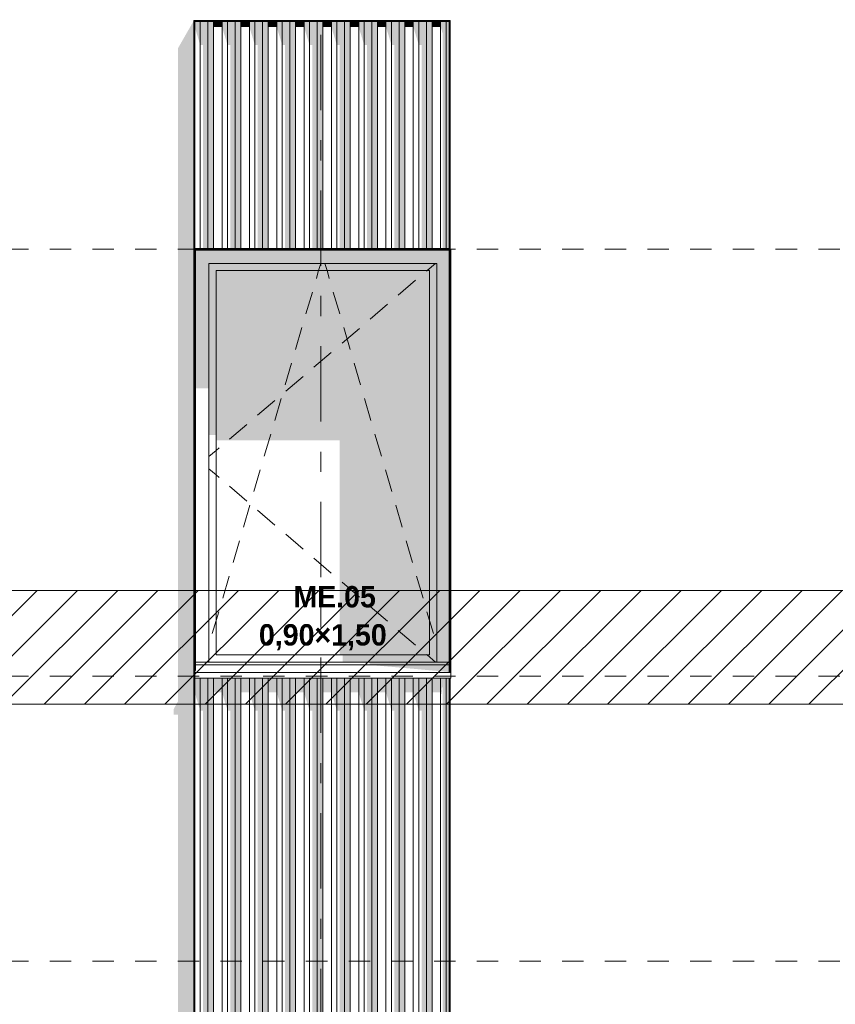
# Model space of a CAD drawing. Header units: millimetres. Extents: x -62337 to -23489, y -53000 to 10500.
# Tile 32 of 34: x -29848 to -26983, y 3408 to 6866. Entities that reach past the tile are written whole.
import ezdxf
from ezdxf.enums import TextEntityAlignment as Align

# ---------------------------------------------------------------- set-up
doc = ezdxf.new("R2010")
doc.units = ezdxf.units.MM
doc.header["$MEASUREMENT"] = 0
doc.linetypes.add('_TIRET COURT 1', pattern=[150, 75, -75])
doc.linetypes.add('Axe', pattern=[546.805537, 264.583325, -105.833328, 70.555556, -105.833328])
for name, color, linetype in [('Nouveau_0', 7, 'Continuous'), ('Nouveau_2D - Dessin général', 7, 'Continuous'), ('Nouveau_2D - Etiquettes 50ème', 7, 'Continuous'), ('Nouveau__Grille structurelle (axe_trame)', 7, 'Continuous'), ('Nouveau__Murs ext - Bardages', 7, 'Continuous'), ('Nouveau__Murs ext - Périphériques', 7, 'Continuous'), ('Nouveau_Fenêtres Archicad', 7, 'Continuous')]:
    doc.layers.add(name, color=color, linetype=linetype)
doc.styles.add('STYLE_GENERE_1', font='arial.ttf')
doc.styles.add('STYLE_GENERE_2', font='GOTHIC.TTF')

# ---------------------------------------------------------------- blocks, each defined once
blk = doc.blocks.new('Élément de coupe_5')
at = {"layer": 'Nouveau__Murs ext - Périphériques', "linetype": 'Continuous', "lineweight": 13}
blk.add_hatch(color=7, dxfattribs=at).paths.add_polyline_path([(-29306.5, 865.3), (-28406.5, 865.3), (-28399.5, 887.5), (-28405.3, 887.5), (-28395, 906.4), (-28395, 887.4), (-28392, 887.4), (-28336.1, 984.8), (-28339.1, 984.8), (-28339.1, 993.4), (-29233, 993.4), (-29233, 1020), (-29233.1, 1019.9), (-29233.1, 984.8), (-29236.1, 984.8), (-29236.1, 3560), (-29292, 3560), (-29292, 911.9), (-29306.5, 885.3)])
blk = doc.blocks.new('Élément de coupe_11')
at = {"layer": 'Nouveau__Murs ext - Périphériques', "linetype": 'Continuous', "lineweight": 13}
for points in [[(-29292, 4471.9), (-29306.5, 4445.3), (-29306.5, 4425.3), (-29292, 4425.3), (-29292, 3560), (-29236.1, 3560), (-29236.1, 6862.8), (-29292, 6765.4)], [(-29233, 6059.8), (-29233.1, 6059.8), (-29233.1, 5962.4), (-29233, 5962.4)], [(-29233.1, 4562.8), (-29233, 4562.8), (-29233, 4580), (-29233.1, 4579.9)]]:
    blk.add_hatch(color=7, dxfattribs=at).paths.add_polyline_path(points)
blk = doc.blocks.new('Élément de coupe_24')
at = {"layer": 'Nouveau_Fenêtres Archicad', "linetype": 'Continuous', "lineweight": 13}
for points in [[(-29232.8, 6059.8), (-29233, 6059.8), (-29233, 5962.4), (-29230, 5962.4), (-29230, 6057)], [(-29232.8, 6059.8), (-29230, 6057), (-28339.1, 6057), (-28339.1, 6059.8)], [(-29230, 6057), (-29230, 6010), (-29183, 6010), (-28383, 6010), (-28339.1, 6010), (-28339.1, 6057)], [(-28336.1, 6057), (-28336.1, 6010), (-28336, 6010), (-28336, 6057)], [(-29183, 6010), (-29230, 6010), (-29230, 5571.7), (-29183, 5571.7)], [(-29183, 6010), (-29183, 5985), (-29158, 5985), (-28408, 5985), (-28383, 5985), (-28383, 6010)], [(-29183, 5985), (-29183, 5406.9), (-29158, 5406.9), (-29158, 5985)], [(-28408, 5985), (-29158, 5985), (-29158, 5388.6), (-28724.1, 5388.6), (-28724.1, 4635), (-28408, 4635)], [(-28408, 4635), (-28383, 4635), (-28383, 5985), (-28408, 5985)], [(-28383, 4610), (-28339.1, 4610), (-28339.1, 6010), (-28383, 6010)], [(-28336.1, 4610), (-28336, 4610), (-28336, 6010), (-28336.1, 6010)], [(-28383, 4635), (-28713.6, 4635), (-28713.6, 4610), (-28383, 4610)], [(-28618.3, 4610), (-28618.3, 4600), (-28339.1, 4600), (-28339.1, 4610)], [(-28339.1, 4575), (-28339.1, 4600), (-28618.3, 4600)], [(-28336.1, 4600), (-28336, 4600), (-28336, 4610), (-28336.1, 4610)], [(-28336.1, 4580), (-28336, 4580), (-28336, 4600), (-28336.1, 4600)]]:
    blk.add_hatch(color=7, dxfattribs=at).paths.add_polyline_path(points)
at = {"layer": 'Nouveau_Fenêtres Archicad', "color": 7, "linetype": 'Continuous', "lineweight": 13}
for p, q in [((-29233, 6059.8), (-29233, 4580)), ((-29230, 4580), (-29230, 6057)), ((-29230, 6057), (-28339.1, 6057)), ((-28333, 6060), (-28336.1, 6060)), ((-28336, 6057), (-28336, 4580)), ((-28333, 4580), (-28333, 6060)), ((-29183, 4610), (-29183, 6010)), ((-29183, 6010), (-28383, 6010)), ((-29158, 4635), (-29158, 5985)), ((-29158, 5985), (-28408, 5985)), ((-28805.5, 5958.2), (-28797.7, 5985)), ((-28797.7, 5985), (-28790.3, 6010)), ((-28768.3, 5985), (-28775.7, 6010)), ((-28760.5, 5958.2), (-28768.3, 5985)), ((-28416.6, 5985), (-28418.9, 5983.1)), ((-28387.3, 6010), (-28416.6, 5985)), ((-28408, 5985), (-28408, 4635)), ((-28383, 6010), (-28383, 4610)), ((-28805.8, 5957.3), (-28805.5, 5958.2)), ((-28760.2, 5957.3), (-28760.5, 5958.2)), ((-28456.9, 5950.6), (-28517.8, 5898.7)), ((-28842.3, 5832.5), (-28819.8, 5909.3)), ((-28723.7, 5832.5), (-28746.2, 5909.3)), ((-28555.8, 5866.3), (-28616.7, 5814.4)), ((-28878.9, 5707.8), (-28856.4, 5784.5)), ((-28654.7, 5781.9), (-28715.6, 5730)), ((-28687.1, 5707.8), (-28709.6, 5784.5)), ((-28753.6, 5697.5), (-28814.5, 5645.6)), ((-28915.5, 5583), (-28893, 5659.8)), ((-28650.5, 5583), (-28673, 5659.8)), ((-28852.5, 5613.2), (-28913.4, 5561.3)), ((-28952, 5458.3), (-28929.5, 5535)), ((-28614, 5458.3), (-28636.5, 5535)), ((-28951.5, 5528.8), (-29012.3, 5476.9)), ((-29050.4, 5444.5), (-29111.2, 5392.5)), ((-28988.6, 5333.5), (-28966.1, 5410.3)), ((-28577.4, 5333.5), (-28599.9, 5410.3)), ((-29147.1, 5361.9), (-29158, 5352.6)), ((-29158, 5352.6), (-29183, 5331.3)), ((-29158, 5267.4), (-29183, 5288.7)), ((-29147.1, 5258.1), (-29158, 5267.4)), ((-29025.2, 5208.8), (-29002.7, 5285.5)), ((-28540.8, 5208.8), (-28563.3, 5285.5)), ((-29050.4, 5175.5), (-29111.2, 5227.5)), ((-29061.7, 5084), (-29039.2, 5160.8)), ((-28504.3, 5084), (-28526.8, 5160.8)), ((-28951.5, 5091.2), (-29012.3, 5143.1)), ((-28852.5, 5006.8), (-28913.4, 5058.7)), ((-29098.3, 4959.3), (-29075.8, 5036)), ((-28467.7, 4959.3), (-28490.2, 5036)), ((-28753.6, 4922.5), (-28814.5, 4974.4)), ((-29134.9, 4834.5), (-29112.4, 4911.3)), ((-28431.1, 4834.5), (-28453.6, 4911.3)), ((-28654.7, 4838.1), (-28715.6, 4890)), ((-29158, 4755.6), (-29148.9, 4786.5)), ((-28555.8, 4753.7), (-28616.7, 4805.6)), ((-28408, 4755.6), (-28417.1, 4786.5)), ((-29171.4, 4709.8), (-29158, 4755.6)), ((-28394.6, 4709.8), (-28408, 4755.6)), ((-28456.9, 4669.4), (-28517.8, 4721.3)), ((-28408, 4635), (-29158, 4635)), ((-28416.6, 4635), (-28418.9, 4636.9)), ((-28387.3, 4610), (-28416.6, 4635)), ((-29230, 4610), (-28339.1, 4610)), ((-29230, 4600), (-28339.1, 4600)), ((-29230, 4580), (-29233, 4580)), ((-29233, 4580), (-29233, 4573.4)), ((-29233, 4573.4), (-29233, 4553.4)), ((-29233, 4573.4), (-28333, 4573.4)), ((-28336, 4580), (-28333, 4580)), ((-28333, 4580), (-28333, 4573.4)), ((-28333, 4573.4), (-28333, 4553.4)), ((-29233, 4553.4), (-28333, 4553.4))]:
    blk.add_line(p, q, dxfattribs=at)
blk = doc.blocks.new('Élément de coupe_150')
at = {"layer": 'Nouveau__Murs ext - Bardages', "color": 7, "linetype": 'Continuous', "lineweight": 13}
for p, q in [((-29233.1, 6062.8), (-28339.1, 6062.8)), ((-29233.1, 6059.8), (-28339.1, 6059.8))]:
    blk.add_line(p, q, dxfattribs=at)
blk = doc.blocks.new('Élément de coupe_152')
at = {"layer": 'Nouveau__Murs ext - Bardages', "linetype": 'Continuous', "lineweight": 13}
for points in [[(-29233.1, 4562.8), (-29233.1, 4503.2), (-29213.7, 4439.7), (-29213.7, 4553.4), (-29233, 4553.4), (-29233, 4562.8)], [(-29213.7, 4553.4), (-29213.7, 4439.7), (-29203.5, 4439.7), (-29203.5, 2512.8), (-29186.5, 2512.8), (-29186.5, 4553.4)], [(-29186.5, 4553.4), (-29186.5, 2512.8), (-29167.1, 2512.8), (-29167.1, 4553.4)], [(-29167.1, 4553.4), (-29167.1, 4503.2), (-29137.1, 4503.2), (-29137.1, 4553.4)], [(-29117.7, 4553.4), (-29137.1, 4553.4), (-29137.1, 4503.2), (-29117.7, 4439.7)], [(-29117.7, 4553.4), (-29117.7, 4439.7), (-29107.5, 4439.7), (-29107.5, 2512.8), (-29090.5, 2512.8), (-29090.5, 4553.4)], [(-29071.1, 4553.4), (-29090.5, 4553.4), (-29090.5, 2512.8), (-29071.1, 2512.8)], [(-29041.1, 4553.4), (-29071.1, 4553.4), (-29071.1, 4503.2), (-29041.1, 4503.2)], [(-29041.1, 4553.4), (-29041.1, 4503.2), (-29021.7, 4439.7), (-29021.7, 4553.4)], [(-28994.5, 4553.4), (-29021.7, 4553.4), (-29021.7, 4439.7), (-29011.5, 4439.7), (-29011.5, 2512.8), (-28994.5, 2512.8)], [(-28975.1, 4553.4), (-28994.5, 4553.4), (-28994.5, 2512.8), (-28975.1, 2512.8)], [(-28945.1, 4553.4), (-28975.1, 4553.4), (-28975.1, 4503.2), (-28945.1, 4503.2)], [(-28945.1, 4553.4), (-28945.1, 4503.2), (-28925.7, 4439.7), (-28925.7, 4553.4)], [(-28925.7, 4553.4), (-28925.7, 4439.7), (-28915.5, 4439.7), (-28915.5, 2512.8), (-28898.5, 2512.8), (-28898.5, 4553.4)], [(-28879.1, 4553.4), (-28898.5, 4553.4), (-28898.5, 2512.8), (-28879.1, 2512.8)], [(-28849.1, 4553.4), (-28879.1, 4553.4), (-28879.1, 4503.2), (-28849.1, 4503.2)], [(-28849.1, 4553.4), (-28849.1, 4503.2), (-28829.7, 4439.7), (-28829.7, 4553.4)], [(-28802.5, 4553.4), (-28829.7, 4553.4), (-28829.7, 4439.7), (-28819.5, 4439.7), (-28819.5, 2512.8), (-28802.5, 2512.8)], [(-28783.1, 4553.4), (-28802.5, 4553.4), (-28802.5, 2512.8), (-28783.1, 2512.8)], [(-28753.1, 4553.4), (-28783.1, 4553.4), (-28783.1, 4503.2), (-28753.1, 4503.2)], [(-28733.7, 4553.4), (-28753.1, 4553.4), (-28753.1, 4503.2), (-28733.7, 4439.7)], [(-28733.7, 4553.4), (-28733.7, 4439.7), (-28723.5, 4439.7), (-28723.5, 2512.8), (-28706.5, 2512.8), (-28706.5, 4553.4)], [(-28687.1, 4553.4), (-28706.5, 4553.4), (-28706.5, 2512.8), (-28687.1, 2512.8)], [(-28657.1, 4553.4), (-28687.1, 4553.4), (-28687.1, 4503.2), (-28657.1, 4503.2)], [(-28657.1, 4553.4), (-28657.1, 4503.2), (-28637.7, 4439.7), (-28637.7, 4553.4)], [(-28637.7, 4553.4), (-28637.7, 4439.7), (-28627.5, 4439.7), (-28627.5, 2512.8), (-28610.5, 2512.8), (-28610.5, 4553.4)], [(-28591.1, 4553.4), (-28610.5, 4553.4), (-28610.5, 2512.8), (-28591.1, 2512.8)], [(-28591.1, 4553.4), (-28591.1, 4503.2), (-28561.1, 4503.2), (-28561.1, 4553.4)], [(-28561.1, 4553.4), (-28561.1, 4503.2), (-28541.7, 4439.7), (-28541.7, 4553.4)], [(-28514.5, 4553.4), (-28541.7, 4553.4), (-28541.7, 4439.7), (-28531.5, 4439.7), (-28531.5, 2512.8), (-28514.5, 2512.8)], [(-28495.1, 4553.4), (-28514.5, 4553.4), (-28514.5, 2512.8), (-28495.1, 2512.8)], [(-28465.1, 4553.4), (-28495.1, 4553.4), (-28495.1, 4503.2), (-28465.1, 4503.2)], [(-28445.7, 4553.4), (-28465.1, 4553.4), (-28465.1, 4503.2), (-28445.7, 4439.7)], [(-28418.5, 4553.4), (-28445.7, 4553.4), (-28445.7, 4439.7), (-28435.5, 4439.7), (-28435.5, 2512.8), (-28418.5, 2512.8)], [(-28399.1, 4553.4), (-28418.5, 4553.4), (-28418.5, 2512.8), (-28399.1, 2512.8)], [(-28399.1, 4553.4), (-28399.1, 4503.2), (-28369.1, 4503.2), (-28369.1, 4553.4)], [(-28369.1, 4503.2), (-28366.6, 4494.9), (-28364.1, 4509.2), (-28366.1, 4515.8), (-28362.5, 4523), (-28362.5, 2512.8), (-28349.7, 2512.8), (-28349.7, 4553.4), (-28369.1, 4553.4)], [(-28349.7, 4553.4), (-28349.7, 2512.8), (-28339.1, 2512.8), (-28339.1, 4553.4)]]:
    blk.add_hatch(color=7, dxfattribs=at).paths.add_polyline_path(points)
at = {"layer": 'Nouveau__Murs ext - Bardages', "color": 7, "linetype": 'Continuous', "lineweight": 13}
for p, q in [((-29213.7, 2512.8), (-29213.7, 4553.4)), ((-29186.5, 2512.8), (-29186.5, 4553.4)), ((-29167.1, 2512.8), (-29167.1, 4553.4)), ((-29137.1, 2512.8), (-29137.1, 4553.4)), ((-29117.7, 2512.8), (-29117.7, 4553.4)), ((-29090.5, 2512.8), (-29090.5, 4553.4)), ((-29071.1, 2512.8), (-29071.1, 4553.4)), ((-29041.1, 2512.8), (-29041.1, 4553.4)), ((-29021.7, 2512.8), (-29021.7, 4553.4)), ((-28994.5, 2512.8), (-28994.5, 4553.4)), ((-28975.1, 2512.8), (-28975.1, 4553.4)), ((-28945.1, 2512.8), (-28945.1, 4553.4)), ((-28925.7, 2512.8), (-28925.7, 4553.4)), ((-28898.5, 2512.8), (-28898.5, 4553.4)), ((-28879.1, 2512.8), (-28879.1, 4553.4)), ((-28849.1, 2512.8), (-28849.1, 4553.4)), ((-28829.7, 2512.8), (-28829.7, 4553.4)), ((-28802.5, 2512.8), (-28802.5, 4553.4)), ((-28783.1, 2512.8), (-28783.1, 4553.4)), ((-28753.1, 2512.8), (-28753.1, 4553.4)), ((-28733.7, 2512.8), (-28733.7, 4553.4)), ((-28706.5, 2512.8), (-28706.5, 4553.4)), ((-28687.1, 2512.8), (-28687.1, 4553.4)), ((-28657.1, 2512.8), (-28657.1, 4553.4)), ((-28637.7, 2512.8), (-28637.7, 4553.4)), ((-28610.5, 2512.8), (-28610.5, 4553.4)), ((-28591.1, 2512.8), (-28591.1, 4553.4)), ((-28561.1, 2512.8), (-28561.1, 4553.4)), ((-28541.7, 2512.8), (-28541.7, 4553.4)), ((-28514.5, 2512.8), (-28514.5, 4553.4)), ((-28495.1, 2512.8), (-28495.1, 4553.4)), ((-28465.1, 2512.8), (-28465.1, 4553.4)), ((-28445.7, 2512.8), (-28445.7, 4553.4)), ((-28418.5, 2512.8), (-28418.5, 4553.4)), ((-28399.1, 2512.8), (-28399.1, 4553.4)), ((-28369.1, 2512.8), (-28369.1, 4553.4)), ((-28349.7, 2512.8), (-28349.7, 4553.4)), ((-29233.1, 2512.8), (-29213.7, 2512.8)), ((-29213.7, 2512.8), (-29186.5, 2512.8)), ((-29186.5, 2512.8), (-29167.1, 2512.8)), ((-29167.1, 2512.8), (-29137.1, 2512.8)), ((-29137.1, 2512.8), (-29117.7, 2512.8)), ((-29117.7, 2512.8), (-29090.5, 2512.8)), ((-29090.5, 2512.8), (-29071.1, 2512.8)), ((-29071.1, 2512.8), (-29041.1, 2512.8)), ((-29041.1, 2512.8), (-29021.7, 2512.8)), ((-29021.7, 2512.8), (-28994.5, 2512.8)), ((-28994.5, 2512.8), (-28975.1, 2512.8)), ((-28975.1, 2512.8), (-28945.1, 2512.8)), ((-28945.1, 2512.8), (-28925.7, 2512.8)), ((-28925.7, 2512.8), (-28898.5, 2512.8)), ((-28898.5, 2512.8), (-28879.1, 2512.8)), ((-28879.1, 2512.8), (-28849.1, 2512.8)), ((-28849.1, 2512.8), (-28829.7, 2512.8)), ((-28829.7, 2512.8), (-28802.5, 2512.8)), ((-28802.5, 2512.8), (-28783.1, 2512.8)), ((-28783.1, 2512.8), (-28753.1, 2512.8)), ((-28753.1, 2512.8), (-28733.7, 2512.8)), ((-28733.7, 2512.8), (-28706.5, 2512.8)), ((-28706.5, 2512.8), (-28687.1, 2512.8)), ((-28687.1, 2512.8), (-28657.1, 2512.8)), ((-28657.1, 2512.8), (-28637.7, 2512.8)), ((-28637.7, 2512.8), (-28610.5, 2512.8)), ((-28610.5, 2512.8), (-28591.1, 2512.8)), ((-28591.1, 2512.8), (-28561.1, 2512.8)), ((-28561.1, 2512.8), (-28541.7, 2512.8)), ((-28541.7, 2512.8), (-28514.5, 2512.8)), ((-28514.5, 2512.8), (-28495.1, 2512.8)), ((-28495.1, 2512.8), (-28465.1, 2512.8)), ((-28465.1, 2512.8), (-28445.7, 2512.8)), ((-28445.7, 2512.8), (-28418.5, 2512.8)), ((-28418.5, 2512.8), (-28399.1, 2512.8)), ((-28399.1, 2512.8), (-28369.1, 2512.8)), ((-28369.1, 2512.8), (-28349.7, 2512.8)), ((-28349.7, 2512.8), (-28339.1, 2512.8))]:
    blk.add_line(p, q, dxfattribs=at)
blk = doc.blocks.new('Élément de coupe_153')
at = {"layer": 'Nouveau__Murs ext - Bardages', "linetype": 'Continuous', "lineweight": 13}
for points in [[(-29233.1, 6859.8), (-29233.1, 6840.3), (-29213.7, 6776.8), (-29213.7, 6859.8)], [(-29186.5, 6859.8), (-29213.7, 6859.8), (-29213.7, 6776.8), (-29203.5, 6776.8), (-29203.5, 6062.8), (-29186.5, 6062.8)], [(-29167.1, 6859.8), (-29186.5, 6859.8), (-29186.5, 6062.8), (-29167.1, 6062.8)], [(-29167.1, 6859.8), (-29167.1, 6840.3), (-29137.1, 6840.3), (-29137.1, 6859.8)], [(-29137.1, 6859.8), (-29137.1, 6840.3), (-29117.7, 6776.8), (-29117.7, 6859.8)], [(-29117.7, 6859.8), (-29117.7, 6776.8), (-29107.5, 6776.8), (-29107.5, 6062.8), (-29090.5, 6062.8), (-29090.5, 6859.8)], [(-29071.1, 6859.8), (-29090.5, 6859.8), (-29090.5, 6062.8), (-29071.1, 6062.8)], [(-29041.1, 6859.8), (-29071.1, 6859.8), (-29071.1, 6840.3), (-29041.1, 6840.3)], [(-29041.1, 6859.8), (-29041.1, 6840.3), (-29021.7, 6776.8), (-29021.7, 6859.8)], [(-29021.7, 6859.8), (-29021.7, 6776.8), (-29011.5, 6776.8), (-29011.5, 6062.8), (-28994.5, 6062.8), (-28994.5, 6859.8)], [(-28975.1, 6859.8), (-28994.5, 6859.8), (-28994.5, 6062.8), (-28975.1, 6062.8)], [(-28945.1, 6859.8), (-28975.1, 6859.8), (-28975.1, 6840.3), (-28945.1, 6840.3)], [(-28925.7, 6859.8), (-28945.1, 6859.8), (-28945.1, 6840.3), (-28925.7, 6776.8)], [(-28925.7, 6859.8), (-28925.7, 6776.8), (-28915.5, 6776.8), (-28915.5, 6062.8), (-28898.5, 6062.8), (-28898.5, 6859.8)], [(-28879.1, 6859.8), (-28898.5, 6859.8), (-28898.5, 6062.8), (-28879.1, 6062.8)], [(-28879.1, 6859.8), (-28879.1, 6840.3), (-28849.1, 6840.3), (-28849.1, 6859.8)], [(-28849.1, 6859.8), (-28849.1, 6840.3), (-28829.7, 6776.8), (-28829.7, 6859.8)], [(-28829.7, 6859.8), (-28829.7, 6776.8), (-28819.5, 6776.8), (-28819.5, 6062.8), (-28802.5, 6062.8), (-28802.5, 6859.8)], [(-28783.1, 6859.8), (-28802.5, 6859.8), (-28802.5, 6062.8), (-28783.1, 6062.8)], [(-28753.1, 6859.8), (-28783.1, 6859.8), (-28783.1, 6840.3), (-28753.1, 6840.3)], [(-28753.1, 6859.8), (-28753.1, 6840.3), (-28733.7, 6776.8), (-28733.7, 6859.8)], [(-28733.7, 6859.8), (-28733.7, 6776.8), (-28723.5, 6776.8), (-28723.5, 6062.8), (-28706.5, 6062.8), (-28706.5, 6859.8)], [(-28687.1, 6859.8), (-28706.5, 6859.8), (-28706.5, 6062.8), (-28687.1, 6062.8)], [(-28657.1, 6859.8), (-28687.1, 6859.8), (-28687.1, 6840.3), (-28657.1, 6840.3)], [(-28657.1, 6859.8), (-28657.1, 6840.3), (-28637.7, 6776.8), (-28637.7, 6859.8)], [(-28637.7, 6859.8), (-28637.7, 6776.8), (-28627.5, 6776.8), (-28627.5, 6062.8), (-28610.5, 6062.8), (-28610.5, 6859.8)], [(-28591.1, 6859.8), (-28610.5, 6859.8), (-28610.5, 6062.8), (-28591.1, 6062.8)], [(-28561.1, 6859.8), (-28591.1, 6859.8), (-28591.1, 6840.3), (-28561.1, 6840.3)], [(-28561.1, 6859.8), (-28561.1, 6840.3), (-28541.7, 6776.8), (-28541.7, 6859.8)], [(-28541.7, 6859.8), (-28541.7, 6776.8), (-28531.5, 6776.8), (-28531.5, 6062.8), (-28514.5, 6062.8), (-28514.5, 6859.8)], [(-28495.1, 6859.8), (-28514.5, 6859.8), (-28514.5, 6062.8), (-28495.1, 6062.8)], [(-28495.1, 6859.8), (-28495.1, 6840.3), (-28465.1, 6840.3), (-28465.1, 6859.8)], [(-28465.1, 6859.8), (-28465.1, 6840.3), (-28445.7, 6776.8), (-28445.7, 6859.8)], [(-28445.7, 6859.8), (-28445.7, 6776.8), (-28435.5, 6776.8), (-28435.5, 6062.8), (-28418.5, 6062.8), (-28418.5, 6859.8)], [(-28399.1, 6859.8), (-28418.5, 6859.8), (-28418.5, 6062.8), (-28399.1, 6062.8)], [(-28399.1, 6859.8), (-28399.1, 6840.3), (-28369.1, 6840.3), (-28369.1, 6859.8)], [(-28369.1, 6859.8), (-28369.1, 6840.3), (-28362.5, 6818.9), (-28362.5, 6062.8), (-28349.7, 6062.8), (-28349.7, 6859.8)], [(-28339.1, 6859.8), (-28349.7, 6859.8), (-28349.7, 6062.8), (-28339.1, 6062.8)]]:
    blk.add_hatch(color=7, dxfattribs=at).paths.add_polyline_path(points)
at = {"layer": 'Nouveau__Murs ext - Bardages', "color": 7, "linetype": 'Continuous', "lineweight": 13}
for p, q in [((-29213.7, 6062.8), (-29213.7, 6859.8)), ((-29186.5, 6062.8), (-29186.5, 6859.8)), ((-29167.1, 6062.8), (-29167.1, 6859.8)), ((-29137.1, 6062.8), (-29137.1, 6859.8)), ((-29117.7, 6062.8), (-29117.7, 6859.8)), ((-29090.5, 6062.8), (-29090.5, 6859.8)), ((-29071.1, 6062.8), (-29071.1, 6859.8)), ((-29041.1, 6062.8), (-29041.1, 6859.8)), ((-29021.7, 6062.8), (-29021.7, 6859.8)), ((-28994.5, 6062.8), (-28994.5, 6859.8)), ((-28975.1, 6062.8), (-28975.1, 6859.8)), ((-28945.1, 6062.8), (-28945.1, 6859.8)), ((-28925.7, 6062.8), (-28925.7, 6859.8)), ((-28898.5, 6062.8), (-28898.5, 6859.8)), ((-28879.1, 6062.8), (-28879.1, 6859.8)), ((-28849.1, 6062.8), (-28849.1, 6859.8)), ((-28829.7, 6062.8), (-28829.7, 6859.8)), ((-28802.5, 6062.8), (-28802.5, 6859.8)), ((-28783.1, 6062.8), (-28783.1, 6859.8)), ((-28753.1, 6062.8), (-28753.1, 6859.8)), ((-28733.7, 6062.8), (-28733.7, 6859.8)), ((-28706.5, 6062.8), (-28706.5, 6859.8)), ((-28687.1, 6062.8), (-28687.1, 6859.8)), ((-28657.1, 6062.8), (-28657.1, 6859.8)), ((-28637.7, 6062.8), (-28637.7, 6859.8)), ((-28610.5, 6062.8), (-28610.5, 6859.8)), ((-28591.1, 6062.8), (-28591.1, 6859.8)), ((-28561.1, 6062.8), (-28561.1, 6859.8)), ((-28541.7, 6062.8), (-28541.7, 6859.8)), ((-28514.5, 6062.8), (-28514.5, 6859.8)), ((-28495.1, 6062.8), (-28495.1, 6859.8)), ((-28465.1, 6062.8), (-28465.1, 6859.8)), ((-28445.7, 6062.8), (-28445.7, 6859.8)), ((-28418.5, 6062.8), (-28418.5, 6859.8)), ((-28399.1, 6062.8), (-28399.1, 6859.8)), ((-28369.1, 6062.8), (-28369.1, 6859.8)), ((-28349.7, 6062.8), (-28349.7, 6859.8))]:
    blk.add_line(p, q, dxfattribs=at)
blk = doc.blocks.new('Élément de coupe_154')
at = {"layer": 'Nouveau__Murs ext - Bardages', "color": 7, "linetype": 'Continuous', "lineweight": 13}
for p, q in [((-29236.1, 6862.8), (-29236.1, 6859.8)), ((-29236.1, 6862.8), (-28336.1, 6862.8)), ((-29233.1, 6859.8), (-28339.1, 6859.8)), ((-28336.1, 6862.8), (-28336.1, 6859.8))]:
    blk.add_line(p, q, dxfattribs=at)
blk = doc.blocks.new('Élément de coupe_155')
at = {"layer": 'Nouveau__Murs ext - Bardages', "color": 7, "linetype": 'Continuous', "lineweight": 13}
for p, q in [((-28339.1, 6859.8), (-28336.1, 6859.8)), ((-28339.1, 6062.8), (-28339.1, 6859.8)), ((-28336.1, 4575), (-28336.1, 6859.8)), ((-28339.1, 6059.8), (-28339.1, 6062.8)), ((-28339.1, 4575), (-28339.1, 6059.8)), ((-28339.1, 2502.8), (-28339.1, 4553.4)), ((-28336.1, 1015), (-28336.1, 4553.4))]:
    blk.add_line(p, q, dxfattribs=at)
blk = doc.blocks.new('Élément de coupe_156')
at = {"layer": 'Nouveau__Murs ext - Bardages', "linetype": 'Continuous', "lineweight": 13}
blk.add_hatch(color=7, dxfattribs=at).paths.add_polyline_path([(-29233.1, 4574.9), (-29236.1, 4569.4), (-29236.1, 4522.7), (-29233.1, 4522.7)])
at = {"layer": 'Nouveau__Murs ext - Bardages', "color": 7, "linetype": 'Continuous', "lineweight": 13}
for p, q in [((-29236.1, 6859.8), (-29233.1, 6859.8)), ((-29236.1, 984.8), (-29236.1, 6859.8)), ((-29233.1, 6062.8), (-29233.1, 6859.8)), ((-29233.1, 6059.8), (-29233.1, 6062.8)), ((-29233.1, 2502.8), (-29233.1, 6059.8))]:
    blk.add_line(p, q, dxfattribs=at)
blk = doc.blocks.new('Marque grille standard[6]', base_point=(-28790.4, 10000))
at = {"layer": 'Nouveau__Grille structurelle (axe_trame)', "color": 1, "linetype": 'Axe', "lineweight": 20}
blk.add_line((-28790.4, 9000), (-28790.4, -3000), dxfattribs=at)
at = {"layer": 'Nouveau__Grille structurelle (axe_trame)', "color": 7, "lineweight": 13, "style": 'STYLE_GENERE_1'}
for tag, p in [('AC_MarkerText_1_0', (-28790.4, 10337.5)), ('AC_MarkerText_1_1', (-28790.4, -4162.5))]:
    blk.add_attdef(tag, text='', height=175, rotation=360, dxfattribs=at).set_placement(p, align=Align.TOP_CENTER)

msp = doc.modelspace()

# ---------------------------------------------------------------- hatches: boundary and pattern name
at = {"layer": 'Nouveau_0', "linetype": 'Continuous', "lineweight": 0}
h = msp.add_hatch(dxfattribs=at)
h.set_pattern_fill('Blocs_maçonnerie', color=112, style=0, pattern_type=2)
h.set_pattern_definition([(45, (0, 0), (-70.71068, 70.71068), [])])
h.paths.add_polyline_path([(-60620.2, 4861.7), (-24117.2, 4861.7), (-24117.2, 4461.7), (-60620.2, 4461.7)])

# ---------------------------------------------------------------- linework, layer by layer
at = {"layer": 'Nouveau_0', "color": 112, "linetype": 'Continuous', "lineweight": 0, "flags": 128}
msp.add_lwpolyline([(-60620.2, 4861.7), (-24117.2, 4861.7), (-24117.2, 4461.7), (-60620.2, 4461.7)], close=True, dxfattribs=at)
at = {"layer": 'Nouveau_2D - Dessin général', "color": 7, "linetype": '_TIRET COURT 1', "lineweight": 13}
for p, q in [((-24117.2, 6060), (-60975, 6060)), ((-24117.2, 4560), (-62067.9, 4560)), ((-24117.2, 3560), (-62067.9, 3560))]:
    msp.add_line(p, q, dxfattribs=at)

# ---------------------------------------------------------------- block references
at = {"layer": 'Nouveau__Grille structurelle (axe_trame)', "color": 7, "linetype": 'Continuous', "lineweight": 13}
msp.add_blockref('Marque grille standard[6]', (-28790.4, 10000), dxfattribs=at)
at = {"layer": 'Nouveau__Murs ext - Bardages', "lineweight": 0}
for name in ['Élément de coupe_154', 'Élément de coupe_156', 'Élément de coupe_153', 'Élément de coupe_155', 'Élément de coupe_150', 'Élément de coupe_152']:
    msp.add_blockref(name, (0, 0), dxfattribs=at)
at = {"layer": 'Nouveau__Murs ext - Périphériques', "lineweight": 0}
for name in ['Élément de coupe_11', 'Élément de coupe_5']:
    msp.add_blockref(name, (0, 0), dxfattribs=at)
at = {"layer": 'Nouveau_Fenêtres Archicad', "lineweight": 0}
msp.add_blockref('Élément de coupe_24', (0, 0), dxfattribs=at)

# ---------------------------------------------------------------- texts
at = {"layer": 'Nouveau_2D - Etiquettes 50ème', "color": 7, "linetype": 'Continuous', "lineweight": 13, "insert": (-28783, 4651.1), "char_height": 75, "attachment_point": 8, "line_spacing_factor": 1.071211, "style": 'STYLE_GENERE_2'}
msp.add_mtext('{\\fCentury Gothic|b1|i0|c0|p0;\\W2.97429; }{\\A1;\\fCentury Gothic|b1|i0|c0|p0;ME.05 }\\P{\\A1;\\fCentury Gothic|b1|i0|c0|p0;0,90×1,50}', dxfattribs=at)

doc.saveas('drawing.dxf')
